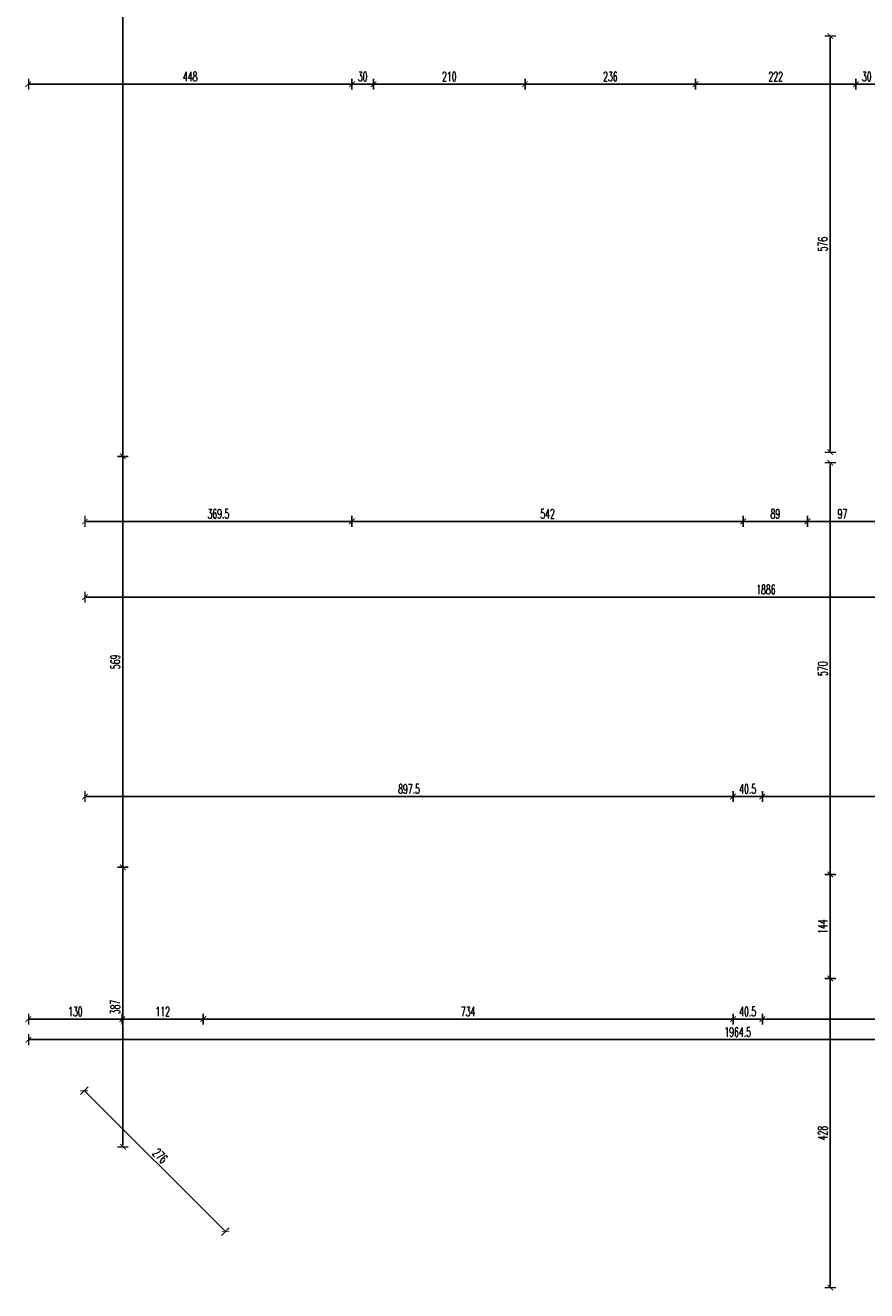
# Model space of a CAD drawing. Header units: millimetres. Extents: x -221 to 149158, y -114258 to 0.
# Tile 220 of 256: x 108617 to 109782, y -37541 to -35789. Entities that reach past the tile are written whole.
import ezdxf

# ---------------------------------------------------------------- set-up
doc = ezdxf.new("R2010")
doc.units = ezdxf.units.MM
doc.layers.get('0').update_dxf_attribs({"lineweight": 0})
doc.layers.add('wymiar..KF', color=12, linetype='Continuous', lineweight=5)
doc.styles.add('DIM', font='simplex.shx', dxfattribs={"width": 0.6})
doc.dimstyles.new('100-STD', dxfattribs={"dimscale": 10, "dimtxt": 1.3, "dimasz": 0.15, "dimexe": 5, "dimexo": 10, "dimgap": 0.4, "dimtad": 1, "dimdec": 1, "dimrnd": 0.5, "dimdsep": 46, "dimtxsty": 'DIM', "dimblk": 'KR21', "dimcen": 1, "dimdle": 10, "dimse1": 1, "dimse2": 1, "dimclrd": 256, "dimclre": 256, "dimclrt": 256, "dimadec": 0, "dimazin": 0, "dimtfac": 1, "dimtdec": 1, "dimtmove": 2, "dimatfit": 3, "dimldrblk": 'KR21', "dimfxl": 1, "dimtvp": 5.6, "dimtolj": 1, "dimtzin": 2, "dimarcsym": 0})

# ---------------------------------------------------------------- blocks, each defined once
blk = doc.blocks.new('KR21')
at = {"ltscale": 100}
blk.add_line((0, -5), (0, 5), dxfattribs=at)
at = {"ltscale": 100, "const_width": 0.84}
blk.add_lwpolyline([(-2.5, -2.5), (2.6, 2.6)], dxfattribs=at)
blk = doc.blocks.new('*D1521')
at = {"layer": 'Defpoints', "color": 0, "linetype": 'ByBlock', "transparency": 16777216}
for p in [(109637.7, -36856.9), (110193.7, -36924.4), (109637.7, -36964.9)]:
    blk.add_point(p, dxfattribs=at)
at = {"layer": 'wymiar..KF', "linetype": 'Continuous', "lineweight": -2, "transparency": 16777216}
blk.add_line((110192.2, -36856.9), (109639.2, -36856.9), dxfattribs=at)
at = {"layer": 'wymiar..KF', "linetype": 'ByBlock', "lineweight": -2, "transparency": 16777216, "xscale": 1.5, "yscale": 1.5, "zscale": 1.5, "rotation": 180}
blk.add_blockref('KR21', (109637.7, -36856.9), dxfattribs=at)
at = {"layer": 'wymiar..KF', "linetype": 'ByBlock', "lineweight": -2, "transparency": 16777216, "xscale": 1.5, "yscale": 1.5, "zscale": 1.5}
blk.add_blockref('KR21', (110193.7, -36856.9), dxfattribs=at)
at = {"layer": 'wymiar..KF', "linetype": 'ByBlock', "transparency": 16777216, "insert": (109915.7, -36846.4), "char_height": 13, "attachment_point": 5, "style": 'DIM'}
blk.add_mtext('\\A1;556', dxfattribs=at)
blk = doc.blocks.new('*D1522')
at = {"layer": 'Defpoints', "color": 0, "linetype": 'ByBlock', "transparency": 16777216}
for p in [(109597.2, -36856.9), (109597.2, -36964.9), (109637.7, -36964.9)]:
    blk.add_point(p, dxfattribs=at)
at = {"layer": 'wymiar..KF', "linetype": 'Continuous', "lineweight": -2, "transparency": 16777216}
blk.add_line((109636.2, -36856.9), (109598.7, -36856.9), dxfattribs=at)
at = {"layer": 'wymiar..KF', "linetype": 'ByBlock', "lineweight": -2, "transparency": 16777216, "xscale": 1.5, "yscale": 1.5, "zscale": 1.5, "rotation": 180}
blk.add_blockref('KR21', (109597.2, -36856.9), dxfattribs=at)
at = {"layer": 'wymiar..KF', "linetype": 'ByBlock', "lineweight": -2, "transparency": 16777216, "xscale": 1.5, "yscale": 1.5, "zscale": 1.5}
blk.add_blockref('KR21', (109637.7, -36856.9), dxfattribs=at)
at = {"layer": 'wymiar..KF', "linetype": 'ByBlock', "transparency": 16777216, "insert": (109617.4, -36846.4), "char_height": 13, "attachment_point": 5, "style": 'DIM'}
blk.add_mtext('\\A1;40.5', dxfattribs=at)
blk = doc.blocks.new('*D1523')
at = {"layer": 'Defpoints', "color": 0, "linetype": 'ByBlock', "transparency": 16777216}
for p in [(108699.6, -36856.9), (108699.6, -36954.9), (109597.2, -36964.9)]:
    blk.add_point(p, dxfattribs=at)
at = {"layer": 'wymiar..KF', "linetype": 'Continuous', "lineweight": -2, "transparency": 16777216}
blk.add_line((109595.7, -36856.9), (108701.1, -36856.9), dxfattribs=at)
at = {"layer": 'wymiar..KF', "linetype": 'ByBlock', "lineweight": -2, "transparency": 16777216, "xscale": 1.5, "yscale": 1.5, "zscale": 1.5, "rotation": 180}
blk.add_blockref('KR21', (108699.6, -36856.9), dxfattribs=at)
at = {"layer": 'wymiar..KF', "linetype": 'ByBlock', "lineweight": -2, "transparency": 16777216, "xscale": 1.5, "yscale": 1.5, "zscale": 1.5}
blk.add_blockref('KR21', (109597.2, -36856.9), dxfattribs=at)
at = {"layer": 'wymiar..KF', "linetype": 'ByBlock', "transparency": 16777216, "insert": (109148.4, -36846.4), "char_height": 13, "attachment_point": 5, "style": 'DIM'}
blk.add_mtext('\\A1;897.5', dxfattribs=at)
blk = doc.blocks.new('*D1524')
at = {"layer": 'Defpoints', "color": 0, "linetype": 'ByBlock', "transparency": 16777216}
for p in [(108621.3, -37099), (108751.3, -37099), (108751.3, -37165.2)]:
    blk.add_point(p, dxfattribs=at)
at = {"layer": 'wymiar..KF', "linetype": 'Continuous', "lineweight": -2, "transparency": 16777216}
blk.add_line((108622.8, -37165.2), (108749.8, -37165.2), dxfattribs=at)
at = {"layer": 'wymiar..KF', "linetype": 'ByBlock', "lineweight": -2, "transparency": 16777216, "xscale": 1.5, "yscale": 1.5, "zscale": 1.5, "rotation": 180}
blk.add_blockref('KR21', (108621.3, -37165.2), dxfattribs=at)
at = {"layer": 'wymiar..KF', "linetype": 'ByBlock', "lineweight": -2, "transparency": 16777216, "xscale": 1.5, "yscale": 1.5, "zscale": 1.5}
blk.add_blockref('KR21', (108751.3, -37165.2), dxfattribs=at)
at = {"layer": 'wymiar..KF', "linetype": 'ByBlock', "transparency": 16777216, "insert": (108686.3, -37154.7), "char_height": 13, "attachment_point": 5, "style": 'DIM'}
blk.add_mtext('\\A1;130', dxfattribs=at)
blk = doc.blocks.new('*D1525')
at = {"layer": 'Defpoints', "color": 0, "linetype": 'ByBlock', "transparency": 16777216}
for p in [(108751.3, -37099), (108863.3, -37103), (108863.3, -37165.2)]:
    blk.add_point(p, dxfattribs=at)
at = {"layer": 'wymiar..KF', "linetype": 'Continuous', "lineweight": -2, "transparency": 16777216}
blk.add_line((108752.8, -37165.2), (108861.8, -37165.2), dxfattribs=at)
at = {"layer": 'wymiar..KF', "linetype": 'ByBlock', "lineweight": -2, "transparency": 16777216, "xscale": 1.5, "yscale": 1.5, "zscale": 1.5, "rotation": 180}
blk.add_blockref('KR21', (108751.3, -37165.2), dxfattribs=at)
at = {"layer": 'wymiar..KF', "linetype": 'ByBlock', "lineweight": -2, "transparency": 16777216, "xscale": 1.5, "yscale": 1.5, "zscale": 1.5}
blk.add_blockref('KR21', (108863.3, -37165.2), dxfattribs=at)
at = {"layer": 'wymiar..KF', "linetype": 'ByBlock', "transparency": 16777216, "insert": (108807.3, -37154.7), "char_height": 13, "attachment_point": 5, "style": 'DIM'}
blk.add_mtext('\\A1;112', dxfattribs=at)
blk = doc.blocks.new('*D1526')
at = {"layer": 'Defpoints', "color": 0, "linetype": 'ByBlock', "transparency": 16777216}
for p in [(108863.3, -37103), (109597.2, -37108.9), (109597.2, -37165.2)]:
    blk.add_point(p, dxfattribs=at)
at = {"layer": 'wymiar..KF', "linetype": 'Continuous', "lineweight": -2, "transparency": 16777216}
blk.add_line((108864.8, -37165.2), (109595.7, -37165.2), dxfattribs=at)
at = {"layer": 'wymiar..KF', "linetype": 'ByBlock', "lineweight": -2, "transparency": 16777216, "xscale": 1.5, "yscale": 1.5, "zscale": 1.5, "rotation": 180}
blk.add_blockref('KR21', (108863.3, -37165.2), dxfattribs=at)
at = {"layer": 'wymiar..KF', "linetype": 'ByBlock', "lineweight": -2, "transparency": 16777216, "xscale": 1.5, "yscale": 1.5, "zscale": 1.5}
blk.add_blockref('KR21', (109597.2, -37165.2), dxfattribs=at)
at = {"layer": 'wymiar..KF', "linetype": 'ByBlock', "transparency": 16777216, "insert": (109230.2, -37154.7), "char_height": 13, "attachment_point": 5, "style": 'DIM'}
blk.add_mtext('\\A1;734', dxfattribs=at)
blk = doc.blocks.new('*D1527')
at = {"layer": 'Defpoints', "color": 0, "linetype": 'ByBlock', "transparency": 16777216}
for p in [(109597.2, -37108.9), (109637.7, -37108.9), (109637.7, -37165.2)]:
    blk.add_point(p, dxfattribs=at)
at = {"layer": 'wymiar..KF', "linetype": 'Continuous', "lineweight": -2, "transparency": 16777216}
blk.add_line((109598.7, -37165.2), (109636.2, -37165.2), dxfattribs=at)
at = {"layer": 'wymiar..KF', "linetype": 'ByBlock', "lineweight": -2, "transparency": 16777216, "xscale": 1.5, "yscale": 1.5, "zscale": 1.5, "rotation": 180}
blk.add_blockref('KR21', (109597.2, -37165.2), dxfattribs=at)
at = {"layer": 'wymiar..KF', "linetype": 'ByBlock', "lineweight": -2, "transparency": 16777216, "xscale": 1.5, "yscale": 1.5, "zscale": 1.5}
blk.add_blockref('KR21', (109637.7, -37165.2), dxfattribs=at)
at = {"layer": 'wymiar..KF', "linetype": 'ByBlock', "transparency": 16777216, "insert": (109617.4, -37154.7), "char_height": 13, "attachment_point": 5, "style": 'DIM'}
blk.add_mtext('\\A1;40.5', dxfattribs=at)
blk = doc.blocks.new('*D1528')
at = {"layer": 'Defpoints', "color": 0, "linetype": 'ByBlock', "transparency": 16777216}
for p in [(109637.7, -37108.9), (110310.2, -37165.2), (110310.2, -37238.9)]:
    blk.add_point(p, dxfattribs=at)
at = {"layer": 'wymiar..KF', "linetype": 'Continuous', "lineweight": -2, "transparency": 16777216}
blk.add_line((109639.2, -37165.2), (110308.7, -37165.2), dxfattribs=at)
at = {"layer": 'wymiar..KF', "linetype": 'ByBlock', "lineweight": -2, "transparency": 16777216, "xscale": 1.5, "yscale": 1.5, "zscale": 1.5, "rotation": 180}
blk.add_blockref('KR21', (109637.7, -37165.2), dxfattribs=at)
at = {"layer": 'wymiar..KF', "linetype": 'ByBlock', "lineweight": -2, "transparency": 16777216, "xscale": 1.5, "yscale": 1.5, "zscale": 1.5}
blk.add_blockref('KR21', (110310.2, -37165.2), dxfattribs=at)
at = {"layer": 'wymiar..KF', "linetype": 'ByBlock', "transparency": 16777216, "insert": (109973.9, -37154.7), "char_height": 13, "attachment_point": 5, "style": 'DIM'}
blk.add_mtext('\\A1;672.5', dxfattribs=at)
blk = doc.blocks.new('*D1330')
at = {"layer": 'Defpoints', "color": 0, "linetype": 'ByBlock', "lineweight": 40, "transparency": 16777216}
for p in [(108621.3, -37165.2), (110585.7, -37165.1), (110585.7, -37193.6)]:
    blk.add_point(p, dxfattribs=at)
at = {"layer": 'wymiar..KF', "linetype": 'Continuous', "lineweight": -2, "transparency": 16777216}
blk.add_line((108622.8, -37193.6), (110584.2, -37193.6), dxfattribs=at)
at = {"layer": 'wymiar..KF', "linetype": 'ByBlock', "lineweight": -2, "transparency": 16777216, "xscale": 1.5, "yscale": 1.5, "zscale": 1.5, "rotation": 180}
blk.add_blockref('KR21', (108621.3, -37193.6), dxfattribs=at)
at = {"layer": 'wymiar..KF', "linetype": 'ByBlock', "lineweight": -2, "transparency": 16777216, "xscale": 1.5, "yscale": 1.5, "zscale": 1.5}
blk.add_blockref('KR21', (110585.7, -37193.6), dxfattribs=at)
at = {"layer": 'wymiar..KF', "linetype": 'ByBlock', "transparency": 16777216, "insert": (109603.5, -37183.1), "char_height": 13, "attachment_point": 5, "style": 'DIM'}
blk.add_mtext('\\A1;1964.5', dxfattribs=at)
blk = doc.blocks.new('*D1531')
at = {"layer": 'Defpoints', "color": 0, "linetype": 'ByBlock', "transparency": 16777216}
for p in [(108621.3, -36954.9), (108752.1, -36954.9), (108621.3, -37341.9)]:
    blk.add_point(p, dxfattribs=at)
at = {"layer": 'wymiar..KF', "linetype": 'Continuous', "lineweight": -2, "transparency": 16777216}
blk.add_line((108752.1, -37340.4), (108752.1, -36956.4), dxfattribs=at)
at = {"layer": 'wymiar..KF', "linetype": 'ByBlock', "lineweight": -2, "transparency": 16777216, "xscale": 1.5, "yscale": 1.5, "zscale": 1.5}
for p, rotation in [((108752.1, -36954.9), 90), ((108752.1, -37341.9), 270)]:
    blk.add_blockref('KR21', p, dxfattribs=dict(at, rotation=rotation))
at = {"layer": 'wymiar..KF', "linetype": 'ByBlock', "transparency": 16777216, "insert": (108741.6, -37148.4), "char_height": 13, "attachment_point": 5, "rotation": 90, "style": 'DIM'}
blk.add_mtext('\\A1;387', dxfattribs=at)
blk = doc.blocks.new('*D1532')
at = {"layer": 'Defpoints', "color": 0, "linetype": 'ByBlock', "transparency": 16777216}
for p in [(108699.6, -36385.9), (108752.1, -36385.9), (108621.3, -36954.9)]:
    blk.add_point(p, dxfattribs=at)
at = {"layer": 'wymiar..KF', "linetype": 'Continuous', "lineweight": -2, "transparency": 16777216}
blk.add_line((108752.1, -36953.4), (108752.1, -36387.4), dxfattribs=at)
at = {"layer": 'wymiar..KF', "linetype": 'ByBlock', "lineweight": -2, "transparency": 16777216, "xscale": 1.5, "yscale": 1.5, "zscale": 1.5}
for p, rotation in [((108752.1, -36385.9), 90), ((108752.1, -36954.9), 270)]:
    blk.add_blockref('KR21', p, dxfattribs=dict(at, rotation=rotation))
at = {"layer": 'wymiar..KF', "linetype": 'ByBlock', "transparency": 16777216, "insert": (108741.6, -36670.4), "char_height": 13, "attachment_point": 5, "rotation": 90, "style": 'DIM'}
blk.add_mtext('\\A1;569', dxfattribs=at)
blk = doc.blocks.new('*D1533')
at = {"layer": 'Defpoints', "color": 0, "linetype": 'ByBlock', "transparency": 16777216}
for p in [(108621.3, -34785.9), (108752, -34785.9), (108699.6, -36385.9)]:
    blk.add_point(p, dxfattribs=at)
at = {"layer": 'wymiar..KF', "linetype": 'Continuous', "lineweight": -2, "transparency": 16777216}
blk.add_line((108752, -36384.4), (108752, -34787.4), dxfattribs=at)
at = {"layer": 'wymiar..KF', "linetype": 'ByBlock', "lineweight": -2, "transparency": 16777216, "xscale": 1.5, "yscale": 1.5, "zscale": 1.5}
for p, rotation in [((108752, -34785.9), 90), ((108752, -36385.9), 270)]:
    blk.add_blockref('KR21', p, dxfattribs=dict(at, rotation=rotation))
at = {"layer": 'wymiar..KF', "linetype": 'ByBlock', "transparency": 16777216, "insert": (108741.5, -35585.9), "char_height": 13, "attachment_point": 5, "rotation": 90, "style": 'DIM'}
blk.add_mtext('\\A1;1600', dxfattribs=at)
blk = doc.blocks.new('*D1536')
at = {"layer": 'Defpoints', "color": 0, "linetype": 'ByBlock', "transparency": 16777216}
for p in [(108621.3, -37341.9), (108894.2, -37459.5), (108816.9, -37537)]:
    blk.add_point(p, dxfattribs=at)
at = {"layer": 'wymiar..KF', "linetype": 'Continuous', "lineweight": -2, "transparency": 16777216}
blk.add_line((108699.7, -37265.5), (108893.1, -37458.4), dxfattribs=at)
at = {"layer": 'wymiar..KF', "linetype": 'ByBlock', "lineweight": -2, "transparency": 16777216, "xscale": 1.5, "yscale": 1.5, "zscale": 1.5}
for p, rotation in [((108698.6, -37264.4), 135.0752676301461), ((108894.2, -37459.5), 315.0752676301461)]:
    blk.add_blockref('KR21', p, dxfattribs=dict(at, rotation=rotation))
at = {"layer": 'wymiar..KF', "linetype": 'ByBlock', "transparency": 16777216, "insert": (108803.8, -37354.5), "char_height": 13, "attachment_point": 5, "rotation": 315.0753, "style": 'DIM'}
blk.add_mtext('\\A1;276', dxfattribs=at)
blk = doc.blocks.new('*D1551')
at = {"layer": 'Defpoints', "color": 0, "linetype": 'ByBlock', "transparency": 16777216}
for p in [(109069.3, -35870.5), (108621.3, -36301.4), (109069.3, -36301.4)]:
    blk.add_point(p, dxfattribs=at)
at = {"layer": 'wymiar..KF', "linetype": 'Continuous', "lineweight": -2, "transparency": 16777216}
blk.add_line((108622.8, -35870.5), (109067.8, -35870.5), dxfattribs=at)
at = {"layer": 'wymiar..KF', "linetype": 'ByBlock', "lineweight": -2, "transparency": 16777216, "xscale": 1.5, "yscale": 1.5, "zscale": 1.5, "rotation": 180}
blk.add_blockref('KR21', (108621.3, -35870.5), dxfattribs=at)
at = {"layer": 'wymiar..KF', "linetype": 'ByBlock', "lineweight": -2, "transparency": 16777216, "xscale": 1.5, "yscale": 1.5, "zscale": 1.5}
blk.add_blockref('KR21', (109069.3, -35870.5), dxfattribs=at)
at = {"layer": 'wymiar..KF', "linetype": 'ByBlock', "transparency": 16777216, "insert": (108845.3, -35860), "char_height": 13, "attachment_point": 5, "style": 'DIM'}
blk.add_mtext('\\A1;448', dxfattribs=at)
blk = doc.blocks.new('*D1552')
at = {"layer": 'Defpoints', "color": 0, "linetype": 'ByBlock', "transparency": 16777216}
for p in [(109099.2, -35803.9), (109099.2, -35870.5), (109069.3, -36301.4)]:
    blk.add_point(p, dxfattribs=at)
at = {"layer": 'wymiar..KF', "linetype": 'Continuous', "lineweight": -2, "transparency": 16777216}
blk.add_line((109070.8, -35870.5), (109097.7, -35870.5), dxfattribs=at)
at = {"layer": 'wymiar..KF', "linetype": 'ByBlock', "lineweight": -2, "transparency": 16777216, "xscale": 1.5, "yscale": 1.5, "zscale": 1.5, "rotation": 180}
blk.add_blockref('KR21', (109069.3, -35870.5), dxfattribs=at)
at = {"layer": 'wymiar..KF', "linetype": 'ByBlock', "lineweight": -2, "transparency": 16777216, "xscale": 1.5, "yscale": 1.5, "zscale": 1.5}
blk.add_blockref('KR21', (109099.2, -35870.5), dxfattribs=at)
at = {"layer": 'wymiar..KF', "linetype": 'ByBlock', "transparency": 16777216, "insert": (109084.2, -35860), "char_height": 13, "attachment_point": 5, "style": 'DIM'}
blk.add_mtext('\\A1;30', dxfattribs=at)
blk = doc.blocks.new('*D1553')
at = {"layer": 'Defpoints', "color": 0, "linetype": 'ByBlock', "transparency": 16777216}
for p in [(109099.2, -35803.9), (109309.2, -35803.9), (109309.2, -35870.5)]:
    blk.add_point(p, dxfattribs=at)
at = {"layer": 'wymiar..KF', "linetype": 'Continuous', "lineweight": -2, "transparency": 16777216}
blk.add_line((109100.7, -35870.5), (109307.7, -35870.5), dxfattribs=at)
at = {"layer": 'wymiar..KF', "linetype": 'ByBlock', "lineweight": -2, "transparency": 16777216, "xscale": 1.5, "yscale": 1.5, "zscale": 1.5, "rotation": 180}
blk.add_blockref('KR21', (109099.2, -35870.5), dxfattribs=at)
at = {"layer": 'wymiar..KF', "linetype": 'ByBlock', "lineweight": -2, "transparency": 16777216, "xscale": 1.5, "yscale": 1.5, "zscale": 1.5}
blk.add_blockref('KR21', (109309.2, -35870.5), dxfattribs=at)
at = {"layer": 'wymiar..KF', "linetype": 'ByBlock', "transparency": 16777216, "insert": (109204.2, -35860), "char_height": 13, "attachment_point": 5, "style": 'DIM'}
blk.add_mtext('\\A1;210', dxfattribs=at)
blk = doc.blocks.new('*D1554')
at = {"layer": 'Defpoints', "color": 0, "linetype": 'ByBlock', "transparency": 16777216}
for p in [(109309.2, -35803.9), (109545.2, -35803.9), (109545.2, -35870.5)]:
    blk.add_point(p, dxfattribs=at)
at = {"layer": 'wymiar..KF', "linetype": 'Continuous', "lineweight": -2, "transparency": 16777216}
blk.add_line((109310.7, -35870.5), (109543.7, -35870.5), dxfattribs=at)
at = {"layer": 'wymiar..KF', "linetype": 'ByBlock', "lineweight": -2, "transparency": 16777216, "xscale": 1.5, "yscale": 1.5, "zscale": 1.5, "rotation": 180}
blk.add_blockref('KR21', (109309.2, -35870.5), dxfattribs=at)
at = {"layer": 'wymiar..KF', "linetype": 'ByBlock', "lineweight": -2, "transparency": 16777216, "xscale": 1.5, "yscale": 1.5, "zscale": 1.5}
blk.add_blockref('KR21', (109545.2, -35870.5), dxfattribs=at)
at = {"layer": 'wymiar..KF', "linetype": 'ByBlock', "transparency": 16777216, "insert": (109427.2, -35860), "char_height": 13, "attachment_point": 5, "style": 'DIM'}
blk.add_mtext('\\A1;236', dxfattribs=at)
blk = doc.blocks.new('*D1555')
at = {"layer": 'Defpoints', "color": 0, "linetype": 'ByBlock', "transparency": 16777216}
for p in [(109545.2, -35803.9), (109767.2, -35803.9), (109767.2, -35870.5)]:
    blk.add_point(p, dxfattribs=at)
at = {"layer": 'wymiar..KF', "linetype": 'Continuous', "lineweight": -2, "transparency": 16777216}
blk.add_line((109546.7, -35870.5), (109765.7, -35870.5), dxfattribs=at)
at = {"layer": 'wymiar..KF', "linetype": 'ByBlock', "lineweight": -2, "transparency": 16777216, "xscale": 1.5, "yscale": 1.5, "zscale": 1.5, "rotation": 180}
blk.add_blockref('KR21', (109545.2, -35870.5), dxfattribs=at)
at = {"layer": 'wymiar..KF', "linetype": 'ByBlock', "lineweight": -2, "transparency": 16777216, "xscale": 1.5, "yscale": 1.5, "zscale": 1.5}
blk.add_blockref('KR21', (109767.2, -35870.5), dxfattribs=at)
at = {"layer": 'wymiar..KF', "linetype": 'ByBlock', "transparency": 16777216, "insert": (109656.2, -35860), "char_height": 13, "attachment_point": 5, "style": 'DIM'}
blk.add_mtext('\\A1;222', dxfattribs=at)
blk = doc.blocks.new('*D1556')
at = {"layer": 'Defpoints', "color": 0, "linetype": 'ByBlock', "transparency": 16777216}
for p in [(109767.2, -35803.9), (109797.2, -35803.9), (109797.2, -35870.5)]:
    blk.add_point(p, dxfattribs=at)
at = {"layer": 'wymiar..KF', "linetype": 'Continuous', "lineweight": -2, "transparency": 16777216}
blk.add_line((109768.7, -35870.5), (109795.7, -35870.5), dxfattribs=at)
at = {"layer": 'wymiar..KF', "linetype": 'ByBlock', "lineweight": -2, "transparency": 16777216, "xscale": 1.5, "yscale": 1.5, "zscale": 1.5, "rotation": 180}
blk.add_blockref('KR21', (109767.2, -35870.5), dxfattribs=at)
at = {"layer": 'wymiar..KF', "linetype": 'ByBlock', "lineweight": -2, "transparency": 16777216, "xscale": 1.5, "yscale": 1.5, "zscale": 1.5}
blk.add_blockref('KR21', (109797.2, -35870.5), dxfattribs=at)
at = {"layer": 'wymiar..KF', "linetype": 'ByBlock', "transparency": 16777216, "insert": (109782.2, -35860), "char_height": 13, "attachment_point": 5, "style": 'DIM'}
blk.add_mtext('\\A1;30', dxfattribs=at)
blk = doc.blocks.new('*D1560')
at = {"layer": 'Defpoints', "color": 0, "linetype": 'ByBlock', "transparency": 16777216}
for p in [(109797.2, -36326.6), (109700.2, -36394.9), (109700.2, -36475.9)]:
    blk.add_point(p, dxfattribs=at)
at = {"layer": 'wymiar..KF', "linetype": 'Continuous', "lineweight": -2, "transparency": 16777216}
blk.add_line((109795.7, -36475.9), (109701.7, -36475.9), dxfattribs=at)
at = {"layer": 'wymiar..KF', "linetype": 'ByBlock', "lineweight": -2, "transparency": 16777216, "xscale": 1.5, "yscale": 1.5, "zscale": 1.5, "rotation": 180}
blk.add_blockref('KR21', (109700.2, -36475.9), dxfattribs=at)
at = {"layer": 'wymiar..KF', "linetype": 'ByBlock', "lineweight": -2, "transparency": 16777216, "xscale": 1.5, "yscale": 1.5, "zscale": 1.5}
blk.add_blockref('KR21', (109797.2, -36475.9), dxfattribs=at)
at = {"layer": 'wymiar..KF', "linetype": 'ByBlock', "transparency": 16777216, "insert": (109748.7, -36465.4), "char_height": 13, "attachment_point": 5, "style": 'DIM'}
blk.add_mtext('\\A1;97', dxfattribs=at)
blk = doc.blocks.new('*D1561')
at = {"layer": 'Defpoints', "color": 0, "linetype": 'ByBlock', "transparency": 16777216}
for p in [(109611.2, -36394.9), (109700.2, -36394.9), (109611.2, -36475.9)]:
    blk.add_point(p, dxfattribs=at)
at = {"layer": 'wymiar..KF', "linetype": 'Continuous', "lineweight": -2, "transparency": 16777216}
blk.add_line((109698.7, -36475.9), (109612.7, -36475.9), dxfattribs=at)
at = {"layer": 'wymiar..KF', "linetype": 'ByBlock', "lineweight": -2, "transparency": 16777216, "xscale": 1.5, "yscale": 1.5, "zscale": 1.5, "rotation": 180}
blk.add_blockref('KR21', (109611.2, -36475.9), dxfattribs=at)
at = {"layer": 'wymiar..KF', "linetype": 'ByBlock', "lineweight": -2, "transparency": 16777216, "xscale": 1.5, "yscale": 1.5, "zscale": 1.5}
blk.add_blockref('KR21', (109700.2, -36475.9), dxfattribs=at)
at = {"layer": 'wymiar..KF', "linetype": 'ByBlock', "transparency": 16777216, "insert": (109655.7, -36465.4), "char_height": 13, "attachment_point": 5, "style": 'DIM'}
blk.add_mtext('\\A1;89', dxfattribs=at)
blk = doc.blocks.new('*D1562')
at = {"layer": 'Defpoints', "color": 0, "linetype": 'ByBlock', "transparency": 16777216}
for p in [(109069.3, -36394.9), (109611.2, -36394.9), (109069.3, -36475.9)]:
    blk.add_point(p, dxfattribs=at)
at = {"layer": 'wymiar..KF', "linetype": 'Continuous', "lineweight": -2, "transparency": 16777216}
blk.add_line((109609.7, -36475.9), (109070.8, -36475.9), dxfattribs=at)
at = {"layer": 'wymiar..KF', "linetype": 'ByBlock', "lineweight": -2, "transparency": 16777216, "xscale": 1.5, "yscale": 1.5, "zscale": 1.5, "rotation": 180}
blk.add_blockref('KR21', (109069.3, -36475.9), dxfattribs=at)
at = {"layer": 'wymiar..KF', "linetype": 'ByBlock', "lineweight": -2, "transparency": 16777216, "xscale": 1.5, "yscale": 1.5, "zscale": 1.5}
blk.add_blockref('KR21', (109611.2, -36475.9), dxfattribs=at)
at = {"layer": 'wymiar..KF', "linetype": 'ByBlock', "transparency": 16777216, "insert": (109340.2, -36465.4), "char_height": 13, "attachment_point": 5, "style": 'DIM'}
blk.add_mtext('\\A1;542', dxfattribs=at)
blk = doc.blocks.new('*D1563')
at = {"layer": 'Defpoints', "color": 0, "linetype": 'ByBlock', "transparency": 16777216}
for p in [(108699.6, -36385.9), (109069.3, -36394.9), (108699.6, -36475.9)]:
    blk.add_point(p, dxfattribs=at)
at = {"layer": 'wymiar..KF', "linetype": 'Continuous', "lineweight": -2, "transparency": 16777216}
blk.add_line((109067.8, -36475.9), (108701.1, -36475.9), dxfattribs=at)
at = {"layer": 'wymiar..KF', "linetype": 'ByBlock', "lineweight": -2, "transparency": 16777216, "xscale": 1.5, "yscale": 1.5, "zscale": 1.5, "rotation": 180}
blk.add_blockref('KR21', (108699.6, -36475.9), dxfattribs=at)
at = {"layer": 'wymiar..KF', "linetype": 'ByBlock', "lineweight": -2, "transparency": 16777216, "xscale": 1.5, "yscale": 1.5, "zscale": 1.5}
blk.add_blockref('KR21', (109069.3, -36475.9), dxfattribs=at)
at = {"layer": 'wymiar..KF', "linetype": 'ByBlock', "transparency": 16777216, "insert": (108884.4, -36465.4), "char_height": 13, "attachment_point": 5, "style": 'DIM'}
blk.add_mtext('\\A1;369.5', dxfattribs=at)
blk = doc.blocks.new('*D1565')
at = {"layer": 'Defpoints', "color": 0, "linetype": 'ByBlock', "transparency": 16777216}
for p in [(108699.6, -36545.9), (108699.6, -36580.8), (110585.7, -36663.9)]:
    blk.add_point(p, dxfattribs=at)
at = {"layer": 'wymiar..KF', "linetype": 'Continuous', "lineweight": -2, "transparency": 16777216}
blk.add_line((110584.2, -36580.8), (108701.1, -36580.8), dxfattribs=at)
at = {"layer": 'wymiar..KF', "linetype": 'ByBlock', "lineweight": -2, "transparency": 16777216, "xscale": 1.5, "yscale": 1.5, "zscale": 1.5, "rotation": 180}
blk.add_blockref('KR21', (108699.6, -36580.8), dxfattribs=at)
at = {"layer": 'wymiar..KF', "linetype": 'ByBlock', "lineweight": -2, "transparency": 16777216, "xscale": 1.5, "yscale": 1.5, "zscale": 1.5}
blk.add_blockref('KR21', (110585.7, -36580.8), dxfattribs=at)
at = {"layer": 'wymiar..KF', "linetype": 'ByBlock', "transparency": 16777216, "insert": (109642.6, -36570.3), "char_height": 13, "attachment_point": 5, "style": 'DIM'}
blk.add_mtext('\\A1;1886', dxfattribs=at)
blk = doc.blocks.new('*D1339')
at = {"layer": 'Defpoints', "color": 0, "linetype": 'ByBlock', "lineweight": 40, "transparency": 16777216}
for p in [(109611.2, -36394.9), (109597.2, -36964.9), (109731.8, -36964.9)]:
    blk.add_point(p, dxfattribs=at)
at = {"layer": 'wymiar..KF', "linetype": 'Continuous', "lineweight": -2, "transparency": 16777216}
blk.add_line((109731.8, -36396.4), (109731.8, -36963.4), dxfattribs=at)
at = {"layer": 'wymiar..KF', "linetype": 'ByBlock', "lineweight": -2, "transparency": 16777216, "xscale": 1.5, "yscale": 1.5, "zscale": 1.5}
for p, rotation in [((109731.8, -36394.9), 90), ((109731.8, -36964.9), 270)]:
    blk.add_blockref('KR21', p, dxfattribs=dict(at, rotation=rotation))
at = {"layer": 'wymiar..KF', "linetype": 'ByBlock', "transparency": 16777216, "insert": (109721.3, -36679.9), "char_height": 13, "attachment_point": 5, "rotation": 90, "style": 'DIM'}
blk.add_mtext('\\A1;570', dxfattribs=at)
blk = doc.blocks.new('*D1340')
at = {"layer": 'Defpoints', "color": 0, "linetype": 'ByBlock', "lineweight": 40, "transparency": 16777216}
for p in [(109597.2, -36964.9), (109597.2, -37108.9), (109731.8, -37108.9)]:
    blk.add_point(p, dxfattribs=at)
at = {"layer": 'wymiar..KF', "linetype": 'Continuous', "lineweight": -2, "transparency": 16777216}
blk.add_line((109731.8, -36966.4), (109731.8, -37107.4), dxfattribs=at)
at = {"layer": 'wymiar..KF', "linetype": 'ByBlock', "lineweight": -2, "transparency": 16777216, "xscale": 1.5, "yscale": 1.5, "zscale": 1.5}
for p, rotation in [((109731.8, -36964.9), 90), ((109731.8, -37108.9), 270)]:
    blk.add_blockref('KR21', p, dxfattribs=dict(at, rotation=rotation))
at = {"layer": 'wymiar..KF', "linetype": 'ByBlock', "transparency": 16777216, "insert": (109721.3, -37036.9), "char_height": 13, "attachment_point": 5, "rotation": 90, "style": 'DIM'}
blk.add_mtext('\\A1;144', dxfattribs=at)
blk = doc.blocks.new('*D1581')
at = {"layer": 'Defpoints', "color": 0, "linetype": 'ByBlock', "transparency": 16777216}
for p in [(109597.2, -37108.9), (109594.6, -37537), (109731.8, -37537)]:
    blk.add_point(p, dxfattribs=at)
at = {"layer": 'wymiar..KF', "linetype": 'Continuous', "lineweight": -2, "transparency": 16777216}
blk.add_line((109731.8, -37110.4), (109731.8, -37535.5), dxfattribs=at)
at = {"layer": 'wymiar..KF', "linetype": 'ByBlock', "lineweight": -2, "transparency": 16777216, "xscale": 1.5, "yscale": 1.5, "zscale": 1.5}
for p, rotation in [((109731.8, -37108.9), 90), ((109731.8, -37537), 270)]:
    blk.add_blockref('KR21', p, dxfattribs=dict(at, rotation=rotation))
at = {"layer": 'wymiar..KF', "linetype": 'ByBlock', "transparency": 16777216, "insert": (109721.3, -37323), "char_height": 13, "attachment_point": 5, "rotation": 90, "style": 'DIM'}
blk.add_mtext('\\A1;428', dxfattribs=at)
blk = doc.blocks.new('*D1582')
at = {"layer": 'Defpoints', "color": 0, "linetype": 'ByBlock', "transparency": 16777216}
for p in [(109731.8, -35803.9), (109767.2, -35803.9), (109767.2, -36379.9)]:
    blk.add_point(p, dxfattribs=at)
at = {"layer": 'wymiar..KF', "linetype": 'Continuous', "lineweight": -2, "transparency": 16777216}
blk.add_line((109731.8, -36378.4), (109731.8, -35805.4), dxfattribs=at)
at = {"layer": 'wymiar..KF', "linetype": 'ByBlock', "lineweight": -2, "transparency": 16777216, "xscale": 1.5, "yscale": 1.5, "zscale": 1.5}
for p, rotation in [((109731.8, -35803.9), 90), ((109731.8, -36379.9), 270)]:
    blk.add_blockref('KR21', p, dxfattribs=dict(at, rotation=rotation))
at = {"layer": 'wymiar..KF', "linetype": 'ByBlock', "transparency": 16777216, "insert": (109721.3, -36091.9), "char_height": 13, "attachment_point": 5, "rotation": 90, "style": 'DIM'}
blk.add_mtext('\\A1;576', dxfattribs=at)

msp = doc.modelspace()

# ---------------------------------------------------------------- dimensions: what is measured, and where the dimension line sits
at = {"layer": 'wymiar..KF', "linetype": 'ByBlock'}
for base, p1, p2, picture, middle in [((108752.01, -34785.95), (108699.61, -36385.95), (108621.32, -34785.95), '*D1533', (108741.51, -35585.95)), ((109731.85, -35803.95), (109767.17, -36379.95), (109767.17, -35803.95), '*D1582', (109721.35, -36091.95)), ((108752.07, -36385.95), (108621.32, -36954.95), (108699.61, -36385.95), '*D1532', (108741.57, -36670.45)), ((109731.85, -36964.95), (109611.17, -36394.95), (109597.17, -36964.95), '*D1339', (109721.35, -36679.95)), ((108752.07, -36954.95), (108621.32, -37341.95), (108621.32, -36954.95), '*D1531', (108741.57, -37148.45)), ((109731.85, -37108.95), (109597.17, -36964.95), (109597.17, -37108.95), '*D1340', (109721.35, -37036.95)), ((109731.85, -37536.95), (109597.17, -37108.95), (109594.62, -37536.95), '*D1581', (109721.35, -37322.95))]:
    dim = msp.add_linear_dim(base=base, p1=p1, p2=p2, angle=90, dimstyle='100-STD', override={"dimfxl": 8, "dimfxlon": 1}, dxfattribs=at)
    dim.commit()
    dim.dimension.update_dxf_attribs({"geometry": picture, "text_midpoint": middle})
for base, p1, p2, picture, middle in [((109099.17, -35870.54), (109069.27, -36301.45), (109099.17, -35803.95), '*D1552', (109084.22, -35860.04)), ((109309.17, -35870.54), (109099.17, -35803.95), (109309.17, -35803.95), '*D1553', (109204.17, -35860.04)), ((109545.17, -35870.54), (109309.17, -35803.95), (109545.17, -35803.95), '*D1554', (109427.17, -35860.04)), ((109767.17, -35870.54), (109545.17, -35803.95), (109767.17, -35803.95), '*D1555', (109656.17, -35860.04)), ((109797.17, -35870.54), (109767.17, -35803.95), (109797.17, -35803.95), '*D1556', (109782.17, -35860.04)), ((109069.2666, -35870.5442), (108621.3248, -36301.4463), (109069.2666, -36301.4463), '*D1551', (108845.2957, -35860.0442)), ((109700.17, -36475.95), (109797.17, -36326.65), (109700.17, -36394.95), '*D1560', (109748.67, -36465.45)), ((108699.61, -36475.95), (109069.27, -36394.95), (108699.61, -36385.95), '*D1563', (108884.44, -36465.45)), ((109069.27, -36475.95), (109611.17, -36394.95), (109069.27, -36394.95), '*D1562', (109340.22, -36465.45)), ((109611.17, -36475.95), (109700.17, -36394.95), (109611.17, -36394.95), '*D1561', (109655.67, -36465.45)), ((108699.61, -36580.81), (110585.67, -36663.95), (108699.61, -36545.95), '*D1565', (109642.64, -36570.31)), ((108699.61, -36856.88), (109597.17, -36964.95), (108699.61, -36954.95), '*D1523', (109148.39, -36846.38)), ((109597.17, -36856.88), (109637.67, -36964.95), (109597.17, -36964.95), '*D1522', (109617.42, -36846.38)), ((109637.67, -36856.88), (110193.67, -36924.45), (109637.67, -36964.95), '*D1521', (109915.67, -36846.38)), ((108751.32, -37165.16), (108621.32, -37098.97), (108751.32, -37098.97), '*D1524', (108686.32, -37154.66)), ((108863.32, -37165.16), (108751.32, -37098.97), (108863.32, -37102.97), '*D1525', (108807.32, -37154.66)), ((109597.1666, -37165.1577), (108863.3248, -37102.9742), (109597.1666, -37108.9487), '*D1526', (109230.2457, -37154.6577)), ((109637.67, -37165.16), (109597.17, -37108.95), (109637.67, -37108.95), '*D1527', (109617.42, -37154.66)), ((110310.17, -37165.16), (109637.67, -37108.95), (110310.17, -37238.95), '*D1528', (109973.92, -37154.66)), ((110585.72, -37193.61), (108621.32, -37165.16), (110585.72, -37165.1), '*D1330', (109603.52, -37183.11))]:
    dim = msp.add_linear_dim(base=base, p1=p1, p2=p2, dimstyle='100-STD', override={"dimfxl": 8, "dimfxlon": 1}, dxfattribs=at)
    dim.commit()
    dim.dimension.update_dxf_attribs({"geometry": picture, "text_midpoint": middle})
dim = msp.add_aligned_dim(p1=(108621.32, -37341.95), p2=(108816.9, -37537.01), distance=109.48, dimstyle='100-STD', override={"dimfxl": 8, "dimfxlon": 1}, dxfattribs=at)
dim.commit()
dim.dimension.update_dxf_attribs({"geometry": '*D1536', "text_midpoint": (108803.84, -37354.53)})

doc.saveas('drawing.dxf')
